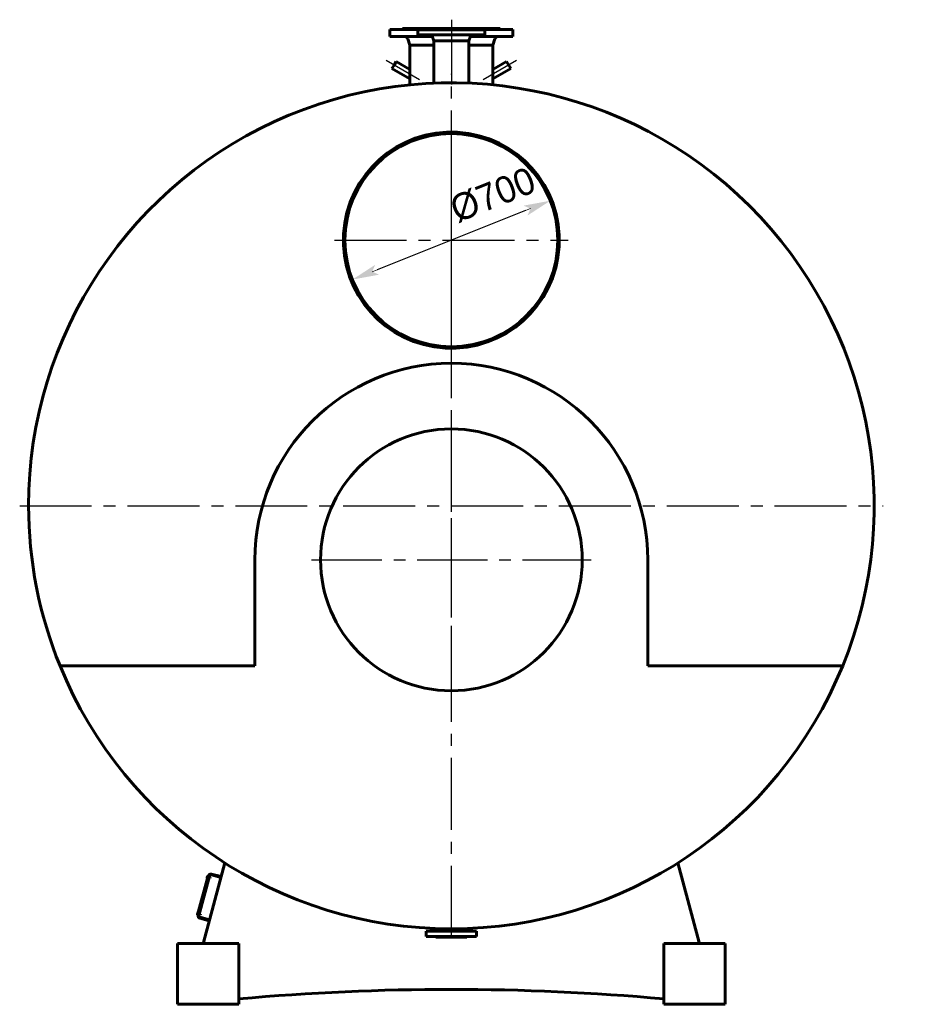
# Model space of a CAD drawing. Header units: millimetres. Extents: x 0 to 6046, y -168 to 841.
# Tile 5 of 6: x 4320 to 4554, y -128 to 131. Entities that reach past the tile are written whole.
import ezdxf

# ---------------------------------------------------------------- set-up
doc = ezdxf.new("R2010")
doc.units = ezdxf.units.MM
for name, pattern in [('CENTER2_per19_scale0.993876', [28.4, 18.933333, -3.155556, 3.155556, -3.155556]), ('CENTER2_per1f_scale0.970846', [27.741935, 18.494624, -3.082437, 3.082437, -3.082437]), ('CENTER2_per3_scale0.790462', [22.587465, 15.05831, -2.509718, 2.509718, -2.509718]), ('CENTER2_per62_scale0.992376', [28.357143, 18.904762, -3.150794, 3.150794, -3.150794]), ('CENTER2_per7_scale0.895766', [25.596501, 17.064334, -2.844056, 2.844056, -2.844056])]:
    doc.linetypes.add(name, pattern=pattern)
doc.styles.add('TextStyle_1', font='T-FLEX Type A.TTF', dxfattribs={"height": 7})
doc.dimstyles.new('DIM_ST_4', dxfattribs={"dimtxt": 7, "dimasz": 7, "dimexe": 0, "dimexo": 0, "dimgap": 1.75, "dimtad": 1, "dimlfac": 12.5, "dimrnd": 0.01, "dimdsep": 46, "dimtxsty": 'TextStyle_1', "dimblk": 'Arrow_3_C7_Status', "dimcen": 0.09, "dimclrd": 7, "dimclre": 7, "dimclrt": 7, "dimazin": 0, "dimtfac": 1, "dimtdec": 0, "dimtmove": 0, "dimatfit": 0, "dimldrblk": 'NONE', "dimfxl": 1, "dimtvp": 1, "dimtolj": 1, "dimarcsym": 0})

# ---------------------------------------------------------------- blocks, each defined once
blk = doc.blocks.new('Arrow_3_C7_Status')
at = {"color": 7, "linetype": 'Continuous', "lineweight": 0}
blk.add_line((-1, 0), (-0.8, 0), dxfattribs=at)
at = {"color": 7}
blk.add_solid([(-1, -0.2), (0, 0), (-0.8, 0), (-1, 0.2)], dxfattribs=at)
blk = doc.blocks.new('*D12')
at = {"color": 7, "lineweight": -2}
blk.add_line((19.51, 80.37), (-19.51, 64.83), dxfattribs=at)
at = {"layer": 'Defpoints', "color": 0}
for p in [(26.01, 82.96), (-19.51, 64.83)]:
    blk.add_point(p, dxfattribs=at)
at = {"color": 7, "lineweight": -2, "xscale": 7, "yscale": 7, "zscale": 7}
for p, rotation in [((26.01, 82.96), 21.71361114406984), ((-26.01, 62.24), 201.7136111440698)]:
    blk.add_blockref('Arrow_3_C7_Status', p, dxfattribs=dict(at, rotation=rotation))
at = {"color": 7, "insert": (10.92, 84.48), "char_height": 7, "attachment_point": 5, "rotation": 21.7136, "style": 'TextStyle_1'}
blk.add_mtext('\\A1;%%c700{\\H0.5x;\\S^ ;} ', dxfattribs=at)
blk = doc.blocks.new('_None')
blk = doc.blocks.new('Проекция_15')
at = {"color": 7, "linetype": 'CENTER2_per7_scale0.895766', "lineweight": 25}
blk.add_line((0, 130.53333), (0, 111.53263), dxfattribs=at)
at = {"color": 7, "linetype": 'Continuous', "lineweight": 60}
for p, q in [((-15.648, 127.96), (-16.2, 127.96)), ((-16.2, 127.96), (-16.2, 126.12)), ((-6.44, 127.96), (-15.648, 127.96)), ((-12.8, 128.2), (-6.32, 128.2)), ((-12.8, 128.2), (-12.8, 128.08)), ((8.8, 127.88), (-8.8, 127.88)), ((-8.8, 127.88), (-8.8, 126.52)), ((-6.44, 127.96), (2.46448, 127.96)), ((-6.44, 127.96), (-6.44, 127.88)), ((-6.32, 128.2), (2.41856, 128.2)), ((-6.32, 128.2), (-6.32, 128.08)), ((2.41856, 128.2), (6.32, 128.2)), ((2.46448, 127.96), (6.44, 127.96)), ((6.32, 128.2), (12.8, 128.2)), ((6.32, 128.08), (6.32, 128.2)), ((16.2, 127.96), (6.44, 127.96)), ((6.44, 127.88), (6.44, 127.96)), ((8.8, 126.52), (8.8, 127.88)), ((12.8, 128.08), (12.8, 128.2)), ((16.2, 126.12), (16.2, 127.96)), ((-15.648, 126.12), (-16.2, 126.12)), ((-5.0396, 126.12), (-15.648, 126.12)), ((-11.45894, 125.46844), (-10.92, 123.88)), ((8.8, 126.52), (-8.8, 126.52)), ((-5.07574, 126.20657), (-4.572, 125)), ((-4.572, 125), (-4.572, 113.86596)), ((-4.572, 125), (1.74963, 125)), ((1.74963, 125), (4.572, 125)), ((4.572, 125), (5.07574, 126.20657)), ((4.572, 113.86597), (4.572, 125)), ((16.2, 126.12), (5.0396, 126.12)), ((10.92, 123.88), (11.45894, 125.46844)), ((-10.92, 123.88), (-10.92, 113.42235)), ((-10.92, 123.88), (-4.572, 123.88)), ((4.572, 123.88), (10.92, 123.88)), ((10.92, 113.42236), (10.92, 123.88)), ((-14.53872, 119.53172), (-15.07672, 118.59988)), ((-10.92, 117.44246), (-14.53872, 119.53172)), ((14.53872, 119.53172), (10.92, 117.44246)), ((15.61472, 117.66804), (14.53872, 119.53172)), ((-15.07672, 118.59988), (-15.61472, 117.66804)), ((-15.61472, 117.66804), (-10.92, 114.95754)), ((-10.92, 117.53483), (-10.92027, 117.53499)), ((10.92, 114.95754), (15.61472, 117.66804)), ((10.92028, 117.535), (10.92, 117.53483)), ((-10.92027, 114.86532), (-10.92, 114.86517)), ((10.92, 114.86517), (10.92028, 114.86533)), ((1.62824, 100.95329), (1.62511, 100.95347)), ((-51.64, -39.28), (-51.64, -11.4)), ((51.64, -11.4), (51.64, -39.28)), ((-102.88741, -39.28), (-51.64, -39.28)), ((51.64, -39.28), (102.88741, -39.28)), ((-65.19757, -111.99294), (-59.58378, -91.04199)), ((59.58378, -91.04199), (65.19757, -111.99294)), ((-63.98012, -94.46731), (-66.71325, -104.66748)), ((-66.5794, -104.78617), (-63.80486, -94.43144)), ((-66.5587, -104.70889), (-63.82557, -94.50872)), ((-66.34758, -104.84828), (-63.57304, -94.49356)), ((-64.18736, -94.96254), (-64.07762, -94.55299)), ((-64.15341, -95.02133), (-64.13023, -95.02754)), ((-63.99565, -94.52526), (-64.01883, -94.51905)), ((-63.82557, -94.50872), (-63.98012, -94.46731)), ((-63.7097, -95.00357), (-63.47788, -95.06568)), ((-63.41162, -94.81841), (-63.64344, -94.75629)), ((-63.47788, -95.06568), (-63.41162, -94.81841)), ((-63.08314, -94.21072), (-60.61037, -94.87329)), ((-63.02103, -93.97889), (-60.54826, -94.64147)), ((-66.75484, -104.54453), (-66.6451, -104.13497)), ((-66.7209, -104.60331), (-66.69772, -104.60953)), ((-66.5587, -104.70889), (-66.71325, -104.66748)), ((-66.56313, -104.10724), (-66.58631, -104.10103)), ((-66.27718, -104.58555), (-66.04536, -104.64767)), ((-65.9791, -104.40039), (-66.21093, -104.33827)), ((-63.65409, -106.23258), (-66.12686, -105.57)), ((-63.59197, -106.00076), (-66.06474, -105.33818)), ((-66.04536, -104.64767), (-65.9791, -104.40039)), ((-2.75228, -108.32592), (-2.88445, -108.68557)), ((2.88445, -108.68557), (2.75228, -108.32592)), ((-6.6, -109), (6.6, -109)), ((-6.6, -109), (-6.6, -110.36)), ((-6.6, -110.36), (6.6, -110.36)), ((-4.08, -110.48), (-4.08, -110.6)), ((-2.885, -110.6), (-4.08, -110.6)), ((4.08, -110.6), (-2.885, -110.6)), ((4.08, -110.6), (4.08, -110.48)), ((6.6, -110.36), (6.6, -109)), ((-72, -128.2), (-72, -112.2)), ((-72, -112.2), (-55.84, -112.2)), ((-64.42483, -112.2), (-65.19757, -111.99294)), ((-55.84, -112.2), (-55.84, -128.2)), ((55.84, -112.2), (72, -112.2)), ((55.84, -112.2), (55.84, -128.2)), ((65.19757, -111.99294), (64.42483, -112.2)), ((72, -112.2), (72, -128.2)), ((-55.84, -128.2), (-72, -128.2)), ((72, -128.2), (55.84, -128.2))]:
    blk.add_line(p, q, dxfattribs=at)
at = {"color": 7, "linetype": 'CENTER2_per3_scale0.790462', "lineweight": 25}
for p, q in [((-8.36127, 114.72272), (-17.09744, 119.76655)), ((17.09744, 119.76655), (8.36127, 114.72272))]:
    blk.add_line(p, q, dxfattribs=at)
at = {"color": 7, "linetype": 'CENTER2_per62_scale0.992376', "lineweight": 25}
for p, q in [((0, -110.69333), (0, 116.29333)), ((-113.49333, 2.8), (113.49333, 2.8))]:
    blk.add_line(p, q, dxfattribs=at)
at = {"color": 7, "linetype": 'CENTER2_per19_scale0.993876', "lineweight": 25}
for p, q in [((0, 41.86667), (0, 103.33333)), ((-30.73333, 72.6), (30.73333, 72.6))]:
    blk.add_line(p, q, dxfattribs=at)
at = {"color": 7, "linetype": 'CENTER2_per1f_scale0.970846', "lineweight": 25}
for p, q in [((0, -48.13333), (0, 25.33333)), ((-36.73333, -11.4), (36.73333, -11.4))]:
    blk.add_line(p, q, dxfattribs=at)
at = {"color": 7, "linetype": 'Continuous', "lineweight": 60}
for centre, radius in [((0, 72.6), 28), ((0, -11.4), 34.4)]:
    blk.add_circle(centre, radius, dxfattribs=at)
for centre, radius, start, end in [((-12.92, 128.08), 0.12, 270, 0.000007), ((-6.44, 128.08), 0.12, 270, 0.0000038), ((6.44, 128.08), 0.12, 179.9999962, 270), ((12.92, 128.08), 0.12, 179.999993, 270), ((-12.36804, 125.16), 0.96, 18.7413404, 90), ((-5.66634, 125.96), 0.64, 22.6605363, 61.0449756), ((5.66634, 125.96), 0.64, 118.9550244, 157.3394637), ((12.36804, 125.16), 0.96, 90, 161.2586596), ((0, 2.8), 111.16, 337.7558921, 180), ((0, 72.6), 28.4, 86.7196211, 86.7132945), ((0, -11.4), 51.64, 0.0000009, 180), ((0, 2.8), 111.16, 180, 202.2441079), ((0, 2.8), 111.16, 202.2441079, 337.7558921), ((-64.14099, -94.97497), 0.048, 165, 255), ((-64.03125, -94.56541), 0.048, 75, 165), ((-63.18667, -94.59709), 0.64, 75, 165), ((-63.18667, -94.59709), 0.4, 75, 165), ((-66.70848, -104.55695), 0.048, 165, 255), ((-66.59874, -104.1474), 0.048, 75, 165), ((-65.96121, -104.95181), 0.64, 165, 255), ((-65.96121, -104.95181), 0.4, 165, 255), ((-4.2, -110.48), 0.12, 0.000003, 90), ((-3.33499, -108.52), 0.48, 270, 339.8216199), ((3.33499, -108.52), 0.48, 200.1783801, 270), ((4.2, -110.48), 0.12, 90, 179.9999968), ((0, -748.18545), 623.92, 84.86523433, 95.13476567)]:
    blk.add_arc(centre, radius, start, end, dxfattribs=at)
dim = blk.add_diameter_dim_2p(p1=(-26.01325, 62.24091), p2=(26.01325, 82.95909), text='<>{\\H0.5x;\\S^ ;} ', dimstyle='DIM_ST_4')
dim.commit()
dim.dimension.update_dxf_attribs({"geometry": '*D12', "text_midpoint": (12.86256, 79.60583), "dimtype": 163})

msp = doc.modelspace()

# ---------------------------------------------------------------- block references
msp.add_blockref('Проекция_15', (4433.9316, 0))

doc.saveas('drawing.dxf')
